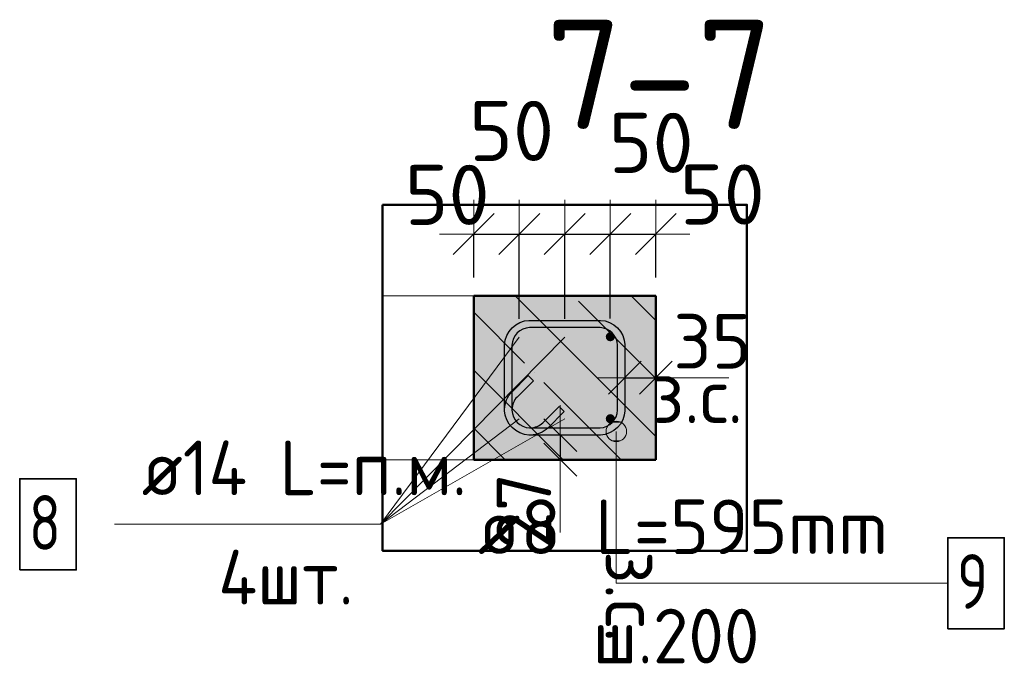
# Model space of a CAD drawing. Header units: millimetres. Extents: x 10987 to 63485, y -5166 to 39219.
# Tile 5 of 43: x 16751 to 17832, y -2186 to -1478. Entities that reach past the tile are written whole.
import ezdxf

# ---------------------------------------------------------------- set-up
doc = ezdxf.new("R2010")
doc.units = ezdxf.units.MM
doc.header["$PDMODE"] = 65
doc.linetypes.add('______11', pattern=[150, 120, -15, 0, -15])
doc.linetypes.add('______5', pattern=[330, 240, -30, 30, -30])
for name, color, linetype, lineweight in [('Standard', 7, 'Continuous', 25), ('Арм.стержн. вертикальными 1', 22, 'Continuous', 35), ('Арм.стержн. Доп. арматура', 180, 'Continuous', 35), ('Арм.стержн. Хомут', 240, 'Continuous', 35), ('Размерная линия_ общее', 7, 'Continuous', 13), ('Размерная линия_ общее_1', 7, 'Continuous', 13)]:
    doc.layers.add(name, color=color, linetype=linetype, lineweight=lineweight)
doc.styles.add('ISOCPEUR', font='ISOCPEUR')
doc.dimstyles.new('DIMSTYLE_10', dxfattribs={"dimtxt": 60, "dimasz": 60, "dimexe": 0, "dimexo": 0.001, "dimgap": 30, "dimtad": 2, "dimdec": 0, "dimrnd": 1, "dimzin": 12, "dimdsep": 46, "dimtxsty": 'ISOCPEUR', "dimblk1": 'ALL_ML_STRICH', "dimblk2": 'ALL_ML_STRICH', "dimsah": 1, "dimcen": 0, "dimse1": 1, "dimse2": 1, "dimclrd": 7, "dimclre": 256, "dimclrt": 7, "dimadec": 0, "dimazin": 0, "dimtfac": 1, "dimtdec": 0, "dimtix": 1, "dimtmove": 2, "dimatfit": 3, "dimfxl": 0, "dimtvp": 1.2, "dimtzin": 0, "dimlwd": 0, "dimlwe": -3, "dimarcsym": 0})
doc.dimstyles.new('DIMSTYLE_3', dxfattribs={"dimtxt": 66, "dimasz": 75, "dimexe": 0, "dimexo": 0, "dimgap": 33, "dimtad": 2, "dimdec": 0, "dimrnd": 5, "dimzin": 12, "dimdsep": 46, "dimtxsty": 'ISOCPEUR', "dimblk1": 'ALL_ML_STRICH', "dimblk2": 'ALL_ML_STRICH', "dimsah": 1, "dimcen": 0, "dimclrd": 7, "dimclre": 256, "dimclrt": 7, "dimadec": 0, "dimazin": 0, "dimtfac": 1, "dimtdec": 0, "dimtix": 1, "dimtmove": 2, "dimatfit": 3, "dimfxl": 0, "dimtvp": 1.2, "dimtzin": 0, "dimlwd": 0, "dimlwe": -3, "dimarcsym": 0})
doc.dimstyles.new('DIMSTYLE_9', dxfattribs={"dimtxt": 60, "dimasz": 60, "dimexe": 0, "dimexo": 0.001, "dimgap": 30, "dimtad": 2, "dimdec": 0, "dimrnd": 5, "dimzin": 12, "dimdsep": 46, "dimtxsty": 'ISOCPEUR', "dimblk1": 'ALL_ML_STRICH', "dimblk2": 'ALL_ML_STRICH', "dimsah": 1, "dimcen": 0, "dimse1": 1, "dimse2": 1, "dimclrd": 7, "dimclre": 256, "dimclrt": 7, "dimadec": 0, "dimazin": 0, "dimtfac": 1, "dimtdec": 0, "dimtix": 1, "dimtmove": 2, "dimatfit": 3, "dimfxl": 0, "dimtvp": 1.2, "dimtzin": 0, "dimlwd": 0, "dimlwe": -3, "dimarcsym": 0})

# ---------------------------------------------------------------- blocks, each defined once
blk = doc.blocks.new('ALL_ML_STRICH')
at = {"color": 0, "linetype": 'ByBlock', "lineweight": -2}
for p, q in [((0, -0.5), (0, 0.5)), ((-0.3, -0.3), (0.3, 0.3)), ((-1, 0), (0.5, 0))]:
    blk.add_line(p, q, dxfattribs=at)
blk = doc.blocks.new('*D75')
at = {"layer": 'DEFPOINTS', "color": 7, "linetype": 'Continuous', "lineweight": 13, "transparency": 33554687}
for p in [(17344.8, -1934.3), (17353.5, -1934.3), (17353.5, -1961.3)]:
    blk.add_point(p, dxfattribs=at)
at = {"layer": 'Размерная линия_ общее_1', "color": 7, "linetype": 'Continuous', "lineweight": -2, "transparency": 33554687}
blk.add_line((17344.8, -1934.3), (17344.8, -1961.3), dxfattribs=at)
at = {"layer": 'Размерная линия_ общее_1', "color": 7, "linetype": 'Continuous', "lineweight": 13, "transparency": 33554687, "xscale": 60, "yscale": 60, "zscale": 60}
for p, rotation in [((17344.8, -1961.3), 270), ((17344.8, -1934.3), 90)]:
    blk.add_blockref('ALL_ML_STRICH', p, dxfattribs=dict(at, rotation=rotation))
at = {"layer": 'Размерная линия_ общее_1', "color": 7, "linetype": 'Continuous', "lineweight": 13, "transparency": 33554687, "insert": (17304.8, -2017.4), "char_height": 60, "width": 120, "attachment_point": 5, "rotation": 90, "style": 'ISOCPEUR'}
blk.add_mtext('\\A1;{27}', dxfattribs=at)
at = {"layer": 'Размерная линия_ общее_1', "color": 7, "linetype": 'Continuous', "lineweight": 13, "transparency": 33554687, "insert": (17454.5, -2061.4), "char_height": 60, "width": 3, "attachment_point": 1, "rotation": 270, "line_spacing_factor": 0.60241, "style": 'ISOCPEUR'}
blk.add_mtext('з.с.', dxfattribs=at)
blk = doc.blocks.new('*D111')
at = {"layer": 'DEFPOINTS', "color": 7, "linetype": 'Continuous', "lineweight": 13, "transparency": 33554687}
for p in [(17249.7, -1713.5), (17249.7, -1781.3), (17299.7, -1826.8)]:
    blk.add_point(p, dxfattribs=at)
at = {"layer": 'Размерная линия_ общее', "color": 253, "linetype": 'Continuous', "lineweight": -2, "true_color": 0xa0a0a0, "transparency": 33554687}
for p, q in [((17249.7, -1761.3), (17249.7, -1713.5)), ((17299.7, -1806.8), (17299.7, -1713.5))]:
    blk.add_line(p, q, dxfattribs=at)
at = {"layer": 'Размерная линия_ общее', "color": 7, "linetype": 'Continuous', "lineweight": -2, "transparency": 33554687}
blk.add_line((17249.7, -1713.5), (17299.7, -1713.5), dxfattribs=at)
at = {"layer": 'Размерная линия_ общее', "color": 7, "linetype": 'Continuous', "lineweight": 13, "transparency": 33554687, "xscale": 75, "yscale": 75, "zscale": 75, "rotation": 180}
blk.add_blockref('ALL_ML_STRICH', (17249.7, -1713.5), dxfattribs=at)
at = {"layer": 'Размерная линия_ общее', "color": 7, "linetype": 'Continuous', "lineweight": 13, "transparency": 33554687, "xscale": 75, "yscale": 75, "zscale": 75}
blk.add_blockref('ALL_ML_STRICH', (17299.7, -1713.5), dxfattribs=at)
at = {"layer": 'Размерная линия_ общее', "color": 7, "linetype": 'Continuous', "lineweight": 13, "transparency": 33554687, "insert": (17220.6, -1670.5), "char_height": 66, "width": 132, "attachment_point": 5, "style": 'ISOCPEUR'}
blk.add_mtext('\\A1;{50}', dxfattribs=at)
blk = doc.blocks.new('*D112')
at = {"layer": 'DEFPOINTS', "color": 7, "linetype": 'Continuous', "lineweight": 13, "transparency": 33554687}
for p in [(17299.7, -1713.5), (17299.7, -1826.8), (17349.7, -1826.8)]:
    blk.add_point(p, dxfattribs=at)
at = {"layer": 'Размерная линия_ общее', "color": 253, "linetype": 'Continuous', "lineweight": -2, "true_color": 0xa0a0a0, "transparency": 33554687}
for p, q in [((17299.7, -1806.8), (17299.7, -1713.5)), ((17349.7, -1806.8), (17349.7, -1713.5))]:
    blk.add_line(p, q, dxfattribs=at)
at = {"layer": 'Размерная линия_ общее', "color": 7, "linetype": 'Continuous', "lineweight": -2, "transparency": 33554687}
blk.add_line((17299.7, -1713.5), (17349.7, -1713.5), dxfattribs=at)
at = {"layer": 'Размерная линия_ общее', "color": 7, "linetype": 'Continuous', "lineweight": 13, "transparency": 33554687, "xscale": 75, "yscale": 75, "zscale": 75, "rotation": 180}
blk.add_blockref('ALL_ML_STRICH', (17299.7, -1713.5), dxfattribs=at)
at = {"layer": 'Размерная линия_ общее', "color": 7, "linetype": 'Continuous', "lineweight": 13, "transparency": 33554687, "xscale": 75, "yscale": 75, "zscale": 75}
blk.add_blockref('ALL_ML_STRICH', (17349.7, -1713.5), dxfattribs=at)
at = {"layer": 'Размерная линия_ общее', "color": 7, "linetype": 'Continuous', "lineweight": 13, "transparency": 33554687, "insert": (17291.4, -1600.3), "char_height": 66, "width": 132, "attachment_point": 5, "style": 'ISOCPEUR'}
blk.add_mtext('\\A1;{50}', dxfattribs=at)
blk = doc.blocks.new('*D113')
at = {"layer": 'DEFPOINTS', "color": 7, "linetype": 'Continuous', "lineweight": 13, "transparency": 33554687}
for p in [(17349.7, -1713.5), (17349.7, -1826.8), (17399.7, -1826.3)]:
    blk.add_point(p, dxfattribs=at)
at = {"layer": 'Размерная линия_ общее', "color": 253, "linetype": 'Continuous', "lineweight": -2, "true_color": 0xa0a0a0, "transparency": 33554687}
for p, q in [((17349.7, -1806.8), (17349.7, -1713.5)), ((17399.7, -1806.3), (17399.7, -1713.5))]:
    blk.add_line(p, q, dxfattribs=at)
at = {"layer": 'Размерная линия_ общее', "color": 7, "linetype": 'Continuous', "lineweight": -2, "transparency": 33554687}
blk.add_line((17349.7, -1713.5), (17399.7, -1713.5), dxfattribs=at)
at = {"layer": 'Размерная линия_ общее', "color": 7, "linetype": 'Continuous', "lineweight": 13, "transparency": 33554687, "xscale": 75, "yscale": 75, "zscale": 75, "rotation": 180}
blk.add_blockref('ALL_ML_STRICH', (17349.7, -1713.5), dxfattribs=at)
at = {"layer": 'Размерная линия_ общее', "color": 7, "linetype": 'Continuous', "lineweight": 13, "transparency": 33554687, "xscale": 75, "yscale": 75, "zscale": 75}
blk.add_blockref('ALL_ML_STRICH', (17399.7, -1713.5), dxfattribs=at)
at = {"layer": 'Размерная линия_ общее', "color": 7, "linetype": 'Continuous', "lineweight": 13, "transparency": 33554687, "insert": (17444.6, -1613.4), "char_height": 66, "width": 132, "attachment_point": 5, "style": 'ISOCPEUR'}
blk.add_mtext('\\A1;{50}', dxfattribs=at)
blk = doc.blocks.new('*D114')
at = {"layer": 'DEFPOINTS', "color": 7, "linetype": 'Continuous', "lineweight": 13, "transparency": 33554687}
for p in [(17399.7, -1713.5), (17449.7, -1781.3), (17399.7, -1826.3)]:
    blk.add_point(p, dxfattribs=at)
at = {"layer": 'Размерная линия_ общее', "color": 253, "linetype": 'Continuous', "lineweight": -2, "true_color": 0xa0a0a0, "transparency": 33554687}
for p, q in [((17399.7, -1806.3), (17399.7, -1713.5)), ((17449.7, -1761.3), (17449.7, -1713.5))]:
    blk.add_line(p, q, dxfattribs=at)
at = {"layer": 'Размерная линия_ общее', "color": 7, "linetype": 'Continuous', "lineweight": -2, "transparency": 33554687}
blk.add_line((17399.7, -1713.5), (17449.7, -1713.5), dxfattribs=at)
at = {"layer": 'Размерная линия_ общее', "color": 7, "linetype": 'Continuous', "lineweight": 13, "transparency": 33554687, "xscale": 75, "yscale": 75, "zscale": 75, "rotation": 180}
blk.add_blockref('ALL_ML_STRICH', (17399.7, -1713.5), dxfattribs=at)
at = {"layer": 'Размерная линия_ общее', "color": 7, "linetype": 'Continuous', "lineweight": 13, "transparency": 33554687, "xscale": 75, "yscale": 75, "zscale": 75}
blk.add_blockref('ALL_ML_STRICH', (17449.7, -1713.5), dxfattribs=at)
at = {"layer": 'Размерная линия_ общее', "color": 7, "linetype": 'Continuous', "lineweight": 13, "transparency": 33554687, "insert": (17522.7, -1670.1), "char_height": 66, "width": 132, "attachment_point": 5, "style": 'ISOCPEUR'}
blk.add_mtext('\\A1;{50}', dxfattribs=at)
blk = doc.blocks.new('*D115')
at = {"layer": 'DEFPOINTS', "color": 7, "linetype": 'Continuous', "lineweight": 13, "transparency": 33554687}
for p in [(17415.7, -1862.6), (17449.7, -1862.6), (17415.7, -1871.3)]:
    blk.add_point(p, dxfattribs=at)
at = {"layer": 'Размерная линия_ общее_1', "color": 7, "linetype": 'Continuous', "lineweight": -2, "transparency": 33554687}
blk.add_line((17415.7, -1871.3), (17449.7, -1871.3), dxfattribs=at)
at = {"layer": 'Размерная линия_ общее_1', "color": 7, "linetype": 'Continuous', "lineweight": 13, "transparency": 33554687, "xscale": 60, "yscale": 60, "zscale": 60, "rotation": 180}
blk.add_blockref('ALL_ML_STRICH', (17415.7, -1871.3), dxfattribs=at)
at = {"layer": 'Размерная линия_ общее_1', "color": 7, "linetype": 'Continuous', "lineweight": 13, "transparency": 33554687, "xscale": 60, "yscale": 60, "zscale": 60}
blk.add_blockref('ALL_ML_STRICH', (17449.7, -1871.3), dxfattribs=at)
at = {"layer": 'Размерная линия_ общее_1', "color": 7, "linetype": 'Continuous', "lineweight": 13, "transparency": 33554687, "insert": (17511.8, -1831.3), "char_height": 60, "width": 120, "attachment_point": 5, "style": 'ISOCPEUR'}
blk.add_mtext('\\A1;{35}', dxfattribs=at)
at = {"layer": 'Размерная линия_ общее_1', "color": 7, "linetype": 'Continuous', "lineweight": 13, "transparency": 33554687, "insert": (17444.8, -1861.1), "char_height": 60, "width": 3, "attachment_point": 1, "line_spacing_factor": 0.60241, "style": 'ISOCPEUR'}
blk.add_mtext('з.с.', dxfattribs=at)

msp = doc.modelspace()

# ---------------------------------------------------------------- hatches: boundary and pattern name
at = {"layer": 'Standard', "linetype": 'Continuous', "lineweight": -3, "transparency": 33554687}
msp.add_hatch(color=7, dxfattribs=at).paths.add_polyline_path([(17249.7, -1961.3), (17449.7, -1961.3), (17449.7, -1781.3), (17249.7, -1781.3)])
at = {"layer": 'Арм.стержн. вертикальными 1', "linetype": 'Continuous', "lineweight": 50, "transparency": 33554687}
for points in [[(17399.7, -1831.3), (17401.6, -1831), (17403.3, -1829.9), (17404.3, -1828.2), (17404.7, -1826.3), (17404.3, -1824.4), (17403.3, -1822.8), (17401.6, -1821.7), (17399.7, -1821.3), (17397.8, -1821.7), (17396.2, -1822.8), (17395.1, -1824.4), (17394.7, -1826.3), (17395.1, -1828.2), (17396.2, -1829.9), (17397.8, -1831)], [(17399.7, -1921.3), (17401.6, -1921), (17403.3, -1919.9), (17404.3, -1918.2), (17404.7, -1916.3), (17404.3, -1914.4), (17403.3, -1912.8), (17401.6, -1911.7), (17399.7, -1911.3), (17397.8, -1911.7), (17396.2, -1912.8), (17395.1, -1914.4), (17394.7, -1916.3), (17395.1, -1918.2), (17396.2, -1919.9), (17397.8, -1921)]]:
    msp.add_hatch(color=4, dxfattribs=at).paths.add_polyline_path(points)
at = {"layer": 'Арм.стержн. Доп. арматура', "linetype": 'Continuous', "lineweight": 50, "transparency": 33554687}
for points in [[(17299.7, -1833.8), (17302.4, -1833.3), (17304.7, -1831.8), (17306.2, -1829.5), (17306.7, -1826.8), (17306.2, -1824.1), (17304.7, -1821.9), (17302.4, -1820.3), (17299.7, -1819.8), (17297, -1820.3), (17294.8, -1821.9), (17293.3, -1824.1), (17292.7, -1826.8), (17293.3, -1829.5), (17294.8, -1831.8), (17297, -1833.3)], [(17349.7, -1833.8), (17352.4, -1833.3), (17354.7, -1831.8), (17356.2, -1829.5), (17356.7, -1826.8), (17356.2, -1824.1), (17354.7, -1821.9), (17352.4, -1820.3), (17349.7, -1819.8), (17347, -1820.3), (17344.8, -1821.9), (17343.3, -1824.1), (17342.7, -1826.8), (17343.3, -1829.5), (17344.8, -1831.8), (17347, -1833.3)], [(17299.7, -1923.3), (17302.4, -1922.8), (17304.7, -1921.3), (17306.2, -1919), (17306.7, -1916.3), (17306.2, -1913.7), (17304.7, -1911.4), (17302.4, -1909.9), (17299.7, -1909.3), (17297, -1909.9), (17294.8, -1911.4), (17293.3, -1913.7), (17292.7, -1916.3), (17293.3, -1919), (17294.8, -1921.3), (17297, -1922.8)], [(17349.7, -1923.3), (17352.4, -1922.8), (17354.7, -1921.3), (17356.2, -1919), (17356.7, -1916.3), (17356.2, -1913.7), (17354.7, -1911.4), (17352.4, -1909.9), (17349.7, -1909.3), (17347, -1909.9), (17344.8, -1911.4), (17343.3, -1913.7), (17342.7, -1916.3), (17343.3, -1919), (17344.8, -1921.3), (17347, -1922.8)]]:
    msp.add_hatch(color=7, dxfattribs=at).paths.add_polyline_path(points)
at = {"layer": 'Арм.стержн. Хомут', "linetype": 'Continuous', "lineweight": 13, "transparency": 33554687}
for points in [[(17396.7, -1924.7), (17416, -1924.7), (17412, -1920.7)], [(17396.7, -1924.7), (17412, -1920.7), (17400.7, -1920.7)], [(17400.7, -1920.7), (17412, -1920.7), (17406.3, -1919.1)], [(17395.1, -1930.3), (17417.6, -1930.3), (17416, -1924.7)], [(17395.1, -1930.3), (17416, -1924.7), (17396.7, -1924.7)], [(17396.7, -1936), (17417.6, -1930.3), (17395.1, -1930.3)], [(17396.7, -1936), (17416, -1936), (17417.6, -1930.3)], [(17400.7, -1940), (17416, -1936), (17396.7, -1936)], [(17400.7, -1940), (17412, -1940), (17416, -1936)], [(17412, -1940), (17400.7, -1940), (17406.3, -1941.6)]]:
    msp.add_hatch(color=7, dxfattribs=at).paths.add_polyline_path(points)

# ---------------------------------------------------------------- linework, layer by layer
at = {"layer": 'Standard', "color": 7, "linetype": 'Continuous', "lineweight": 13, "transparency": 33554687}
for p, q in [((17149.7, -1751.3), (17149.7, -1991.3)), ((17449.7, -1871.3), (17529.7, -1871.3)), ((17344.8, -1961.3), (17344.8, -2041.3))]:
    msp.add_line(p, q, dxfattribs=at)
at = {"layer": 'Standard', "color": 7, "linetype": 'Continuous', "lineweight": 50, "transparency": 33554687}
for p, q in [((17449.7, -1781.3), (17249.7, -1781.3)), ((17249.7, -1781.3), (17249.7, -1961.3)), ((17449.7, -1961.3), (17449.7, -1781.3)), ((17249.7, -1961.3), (17449.7, -1961.3))]:
    msp.add_line(p, q, dxfattribs=at)
at = {"layer": 'Standard', "color": 7, "linetype": '______5', "lineweight": -3, "transparency": 33554687}
for p, q in [((17449.7, -1935.9), (17295.2, -1781.3)), ((17449.7, -1808.6), (17422.5, -1781.3)), ((17347.9, -1961.3), (17249.7, -1863.1))]:
    msp.add_line(p, q, dxfattribs=at)
at = {"layer": 'Standard', "color": 7, "linetype": '______11', "lineweight": -3, "transparency": 33554687}
for p, q in [((17449.7, -1872.2), (17358.8, -1781.3)), ((17411.6, -1961.3), (17249.7, -1799.5)), ((17284.3, -1961.3), (17249.7, -1926.8))]:
    msp.add_line(p, q, dxfattribs=at)
at = {"layer": 'Standard', "color": 7, "linetype": 'Continuous', "lineweight": 50, "transparency": 33554687}
msp.add_lwpolyline([(17149.7, -1681.3), (17149.7, -2061.3), (17549.7, -2061.3), (17549.7, -1681.3), (17149.7, -1681.3)], dxfattribs=at)
at = {"layer": 'Standard', "color": 7, "linetype": 'Continuous', "lineweight": 13, "transparency": 33554687}
msp.add_lwpolyline([(17249.7, -1781.3), (17149.7, -1781.3), (17149.7, -1961.3), (17249.7, -1961.3), (17249.7, -1781.3)], close=True, dxfattribs=at)
at = {"layer": 'Арм.стержн. Доп. арматура', "color": 7, "linetype": 'Continuous', "lineweight": 13, "transparency": 33554687}
for p, q in [((17147.2, -2032.3), (17299.7, -1826.8)), ((17147.2, -2032.3), (17349.7, -1826.8)), ((17147.2, -2032.3), (17349.7, -1916.3)), ((17147.2, -2032.3), (17299.7, -1916.3)), ((16855.2, -2032.3), (17147.2, -2032.3))]:
    msp.add_line(p, q, dxfattribs=at)
at = {"layer": 'Арм.стержн. Доп. арматура', "color": 7, "linetype": 'Continuous', "lineweight": 35, "transparency": 33554687}
msp.add_lwpolyline([(16751.2, -2082.3), (16813.2, -2082.3), (16813.2, -1982.3), (16751.2, -1982.3), (16751.2, -2082.3)], dxfattribs=at)
at = {"layer": 'Арм.стержн. Хомут', "color": 7, "linetype": 'Continuous', "lineweight": 13, "transparency": 33554687}
for p, q in [((17406.3, -1919.1), (17406.3, -1919.1)), ((17395.1, -1930.3), (17395.1, -1930.3)), ((17406.3, -2097), (17406.3, -1930.3)), ((17417.6, -1930.3), (17417.6, -1930.3)), ((17406.3, -1941.6), (17406.3, -1941.6)), ((17406.3, -2097), (17770.3, -2097))]:
    msp.add_line(p, q, dxfattribs=at)
at = {"layer": 'Арм.стержн. Хомут', "color": 40, "linetype": 'Continuous', "lineweight": 25, "transparency": 33554687}
msp.add_lwpolyline([(17315.2, -1874.6), (17297.3, -1892.5), (17296.1, -1893.9), (17295, -1895.4), (17294, -1897), (17293.3, -1898.7), (17292.6, -1900.4), (17292.2, -1902.2), (17291.9, -1904.1), (17291.7, -1906), (17291.7, -1907.1), (17292.2, -1910.7), (17293.4, -1914.4), (17295.3, -1917.7), (17297.6, -1920.5), (17300.3, -1922.7), (17303.7, -1924.6), (17307.3, -1925.8), (17311, -1926.3), (17388.5, -1926.3), (17392.1, -1925.8), (17395.8, -1924.6), (17399.1, -1922.7), (17401.9, -1920.5), (17404.1, -1917.7), (17406, -1914.4), (17407.2, -1910.7), (17407.7, -1907.1), (17407.7, -1835.6), (17407.2, -1831.9), (17406, -1828.3), (17404.1, -1824.9), (17401.9, -1822.2), (17399.1, -1819.9), (17395.8, -1818), (17392.1, -1816.8), (17388.5, -1816.3), (17311, -1816.3), (17307.3, -1816.8), (17303.7, -1818), (17300.3, -1819.9), (17297.6, -1822.2), (17295.3, -1824.9), (17293.4, -1828.3), (17292.2, -1831.9), (17291.7, -1835.6), (17291.7, -1907.1), (17292.2, -1910.7), (17293.4, -1914.4), (17295.3, -1917.7), (17297.6, -1920.5), (17300.3, -1922.7), (17303.7, -1924.6), (17307.3, -1925.8), (17311, -1926.3), (17312.1, -1926.3), (17314, -1926.2), (17315.8, -1925.9), (17317.7, -1925.4), (17319.4, -1924.8), (17321, -1924), (17322.7, -1923.1), (17324.2, -1922), (17325.6, -1920.7), (17343.5, -1902.9), (17349.1, -1908.5), (17331.1, -1926.6), (17329.1, -1928.3), (17327, -1929.8), (17324.8, -1931.1), (17322.4, -1932.2), (17320, -1933.1), (17317.5, -1933.7), (17314.9, -1934.2), (17312.4, -1934.3), (17310.4, -1934.3), (17305.5, -1933.7), (17300.4, -1932), (17295.8, -1929.4), (17291.9, -1926.1), (17288.7, -1922.3), (17286.1, -1917.6), (17284.4, -1912.5), (17283.7, -1907.7), (17283.7, -1835), (17284.4, -1830.1), (17286.1, -1825), (17288.7, -1820.4), (17291.9, -1816.5), (17295.8, -1813.3), (17300.4, -1810.7), (17305.5, -1809), (17310.4, -1808.3), (17389, -1808.3), (17393.9, -1809), (17399, -1810.7), (17403.7, -1813.3), (17407.5, -1816.5), (17410.8, -1820.4), (17413.4, -1825), (17415, -1830.1), (17415.7, -1835), (17415.7, -1907.7), (17415, -1912.5), (17413.4, -1917.6), (17410.8, -1922.3), (17407.5, -1926.1), (17403.7, -1929.4), (17399, -1932), (17393.9, -1933.7), (17389, -1934.3), (17310.4, -1934.3), (17305.5, -1933.7), (17300.4, -1932), (17295.8, -1929.4), (17291.9, -1926.1), (17288.7, -1922.3), (17286.1, -1917.6), (17284.4, -1912.5), (17283.7, -1907.7), (17283.7, -1905.7), (17283.9, -1903.1), (17284.3, -1900.6), (17285, -1898), (17285.9, -1895.6), (17286.9, -1893.3), (17288.3, -1891), (17289.8, -1888.9), (17291.5, -1887), (17309.5, -1868.9), (17315.2, -1874.6)], dxfattribs=at)
at = {"layer": 'Арм.стержн. Хомут', "color": 7, "linetype": 'Continuous', "lineweight": 35, "transparency": 33554687}
msp.add_lwpolyline([(17770.3, -2147), (17832.3, -2147), (17832.3, -2047), (17770.3, -2047), (17770.3, -2147)], dxfattribs=at)
at = {"layer": 'Арм.стержн. Хомут', "color": 7, "linetype": 'Continuous', "lineweight": 13, "transparency": 33554687}
msp.add_circle((17406.3, -1930.3), 11.3, dxfattribs=at)

# ---------------------------------------------------------------- texts
at = {"layer": 'Standard', "color": 7, "linetype": 'Continuous', "lineweight": 13, "transparency": 33554687, "insert": (17329, -1598.1), "char_height": 120, "width": 306.783, "attachment_point": 7, "style": 'ISOCPEUR'}
msp.add_mtext('\\A1;{\\fISOCPEUR|i0|b0;\\H120.000000;\\W1.000000;\\C7;7-7}\\P', dxfattribs=at)
at = {"layer": 'Арм.стержн. Доп. арматура', "color": 7, "linetype": 'Continuous', "lineweight": 25, "transparency": 33554687, "char_height": 60, "attachment_point": 7, "style": 'ISOCPEUR'}
for s, insert, width in [('\\W0.94;ø14 L=п.м.', (16885.2, -2000.3), 406.006), ('\\W0.78;8', (16761.2, -2060.3), 65.281), ('\\W0.95;4шт. ', (16969.2, -2120.3), 238.315)]:
    msp.add_mtext(s, dxfattribs=dict(at, insert=insert, width=width))
at = {"layer": 'Арм.стержн. Хомут', "color": 7, "linetype": 'Continuous', "lineweight": 25, "transparency": 33554687, "char_height": 60, "attachment_point": 7, "style": 'ISOCPEUR'}
for s, insert, width in [('\\W0.98;ø8 L=595mm ', (17254.3, -2065), 515.053), ('\\W0.78;9', (17780.3, -2125), 65.281), ('\\W0.95;ш.200 ', (17380.3, -2185), 262.399)]:
    msp.add_mtext(s, dxfattribs=dict(at, insert=insert, width=width))

# ---------------------------------------------------------------- dimensions: what is measured, and where the dimension line sits
at = {"layer": 'Размерная линия_ общее', "color": 7, "linetype": 'Continuous', "lineweight": 13, "transparency": 33554687}
for base, p1, p2, picture, middle in [((17349.7, -1713.5), (17299.7, -1806.8), (17349.7, -1806.8), '*D112', (17291.4, -1600.3)), ((17399.7, -1713.5), (17349.7, -1806.8), (17399.7, -1806.3), '*D113', (17444.6, -1613.4)), ((17299.7, -1713.5), (17249.7, -1761.3), (17299.7, -1806.8), '*D111', (17220.6, -1670.5)), ((17449.7, -1713.5), (17399.7, -1806.3), (17449.7, -1761.3), '*D114', (17522.7, -1670.1))]:
    dim = msp.add_linear_dim(base=base, p1=p1, p2=p2, dimstyle='DIMSTYLE_3', override={"dimpost": '<>', "dimclrd": 7, "dimclre": 253, "dimclrt": 7, "dimlwd": 0, "dimlwe": 65533}, dxfattribs=at)
    dim.commit()
    dim.dimension.update_dxf_attribs({"geometry": picture, "text_midpoint": middle, "dimtype": 160})
at = {"layer": 'Размерная линия_ общее_1', "color": 7, "linetype": 'Continuous', "lineweight": 13, "transparency": 33554687}
dim = msp.add_linear_dim(base=(17449.7, -1871.3), p1=(17415.7, -1862.6), p2=(17449.7, -1862.6), text='<>\\Xз.с.', dimstyle='DIMSTYLE_9', override={"dimpost": '<>', "dimclrd": 7, "dimclre": 253, "dimclrt": 7, "dimlwd": 0, "dimlwe": 65533}, dxfattribs=at)
dim.commit()
dim.dimension.update_dxf_attribs({"geometry": '*D115', "text_midpoint": (17511.8, -1831.3), "dimtype": 160})
dim = msp.add_linear_dim(base=(17344.8, -1961.3), p1=(17353.5, -1934.3), p2=(17353.5, -1961.3), angle=270, text='<>\\Xз.с.', dimstyle='DIMSTYLE_10', override={"dimpost": '<>', "dimclrd": 7, "dimclre": 253, "dimclrt": 7, "dimlwd": 0, "dimlwe": 65533}, dxfattribs=at)
dim.commit()
dim.dimension.update_dxf_attribs({"geometry": '*D75', "text_midpoint": (17304.8, -2017.4), "dimtype": 160})

doc.saveas('drawing.dxf')
